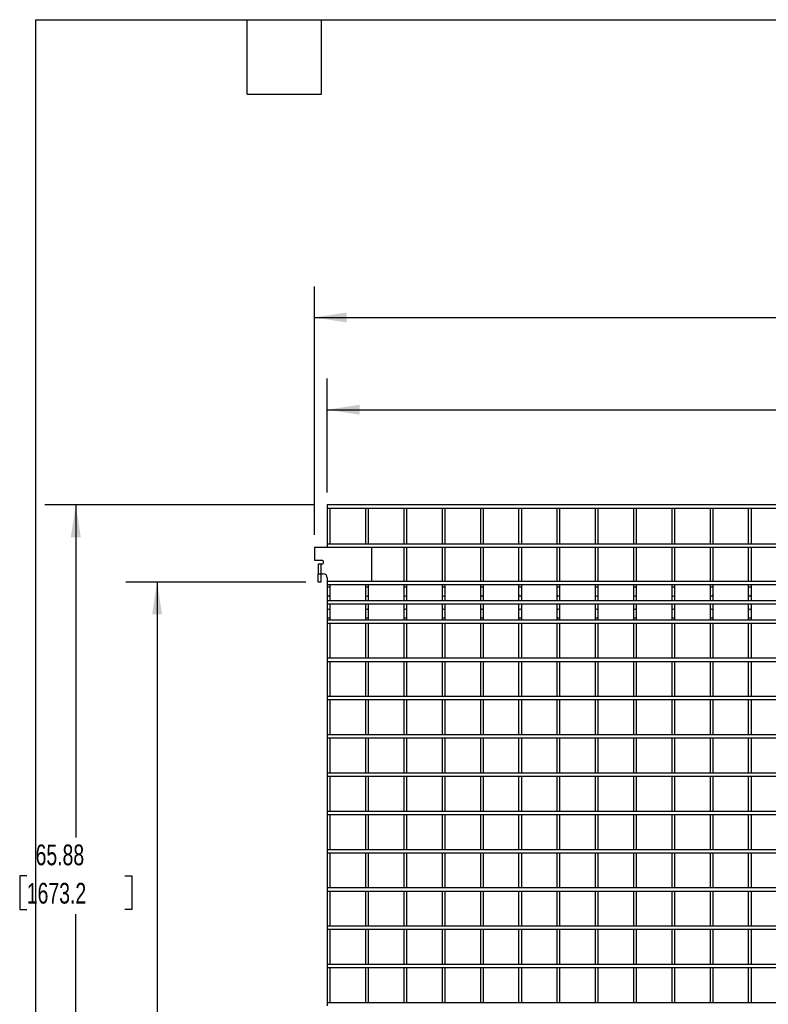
# Model space of a CAD drawing. Header units: inches. Extents: x 0.2 to 10.8, y 0.2 to 8.2.
# Tile 5 of 36: x 0.2 to 3.2, y 4.3 to 8.2. Entities that reach past the tile are written whole.
import ezdxf

# ---------------------------------------------------------------- set-up
doc = ezdxf.new("R2010")
doc.units = ezdxf.units.IN
doc.header["$MEASUREMENT"] = 0
doc.layers.add('DIMENSIONS', color=140, linetype='Continuous', lineweight=25)
doc.layers.add('TEXT', color=140, linetype='Continuous', lineweight=25)
doc.styles.add('SLDTEXTSTYLE0', font='TXT', dxfattribs={"width": 0.7})
doc.dimstyles.new('SLDDIMSTYLE0', dxfattribs={"dimtxt": 0.084961, "dimasz": 0.13, "dimexe": 0, "dimexo": 0.0625, "dimgap": 0.02124, "dimtad": 0, "dimtih": 1, "dimtoh": 1, "dimlfac": 13, "dimrnd": 1e-09, "dimzin": 12, "dimdsep": 46, "dimtxsty": 'SLDTEXTSTYLE0', "dimsah": 1, "dimcen": 0.09, "dimadec": 0, "dimazin": 3, "dimtfac": 1, "dimtofl": 0, "dimtmove": 0, "dimatfit": 3, "dimfxl": 0, "dimfrac": 2, "dimtolj": 1, "dimtzin": 12, "dimarcsym": 0})

# ---------------------------------------------------------------- blocks, each defined once
blk = doc.blocks.new('_D')
at = {"layer": 'DIMENSIONS'}
for p, q in [((1.4225, 6.3495), (1.4225, 6.8074)), ((5.8771, 6.3495), (5.8771, 6.8074)), ((1.4225, 6.6824), (3.2268, 6.6824)), ((3.342, 6.6824), (3.3134, 6.6824)), ((3.3134, 6.6824), (3.3134, 6.5474)), ((3.7358, 6.6824), (3.7643, 6.6824)), ((3.7643, 6.6824), (3.7643, 6.5474)), ((5.8771, 6.6824), (3.8509, 6.6824)), ((3.3134, 6.5474), (3.342, 6.5474)), ((3.7643, 6.5474), (3.7358, 6.5474))]:
    blk.add_line(p, q, dxfattribs=at)
for points in [[(1.4225, 6.6824), (1.5525, 6.6624), (1.5525, 6.7024)], [(5.8771, 6.6824), (5.7471, 6.7024), (5.7471, 6.6624)]]:
    blk.add_solid(points, dxfattribs=at)
at = {"layer": 'DIMENSIONS', "char_height": 0.08333, "attachment_point": 1, "style": 'SLDTEXTSTYLE0'}
for s, insert in [('57.91', (3.3773, 6.8089)), ('1470.9', (3.342, 6.6548))]:
    blk.add_mtext(s, dxfattribs=dict(at, insert=insert))
blk = doc.blocks.new('_D_1')
at = {"layer": 'DIMENSIONS'}
for p, q in [((1.371, 6.1788), (1.371, 7.178)), ((5.9286, 6.1788), (5.9286, 7.178)), ((1.371, 7.053), (3.2268, 7.053)), ((3.342, 7.053), (3.3134, 7.053)), ((3.3134, 7.053), (3.3134, 6.918)), ((3.7358, 7.053), (3.7643, 7.053)), ((3.7643, 7.053), (3.7643, 6.918)), ((5.9286, 7.053), (3.8509, 7.053)), ((3.3134, 6.918), (3.342, 6.918)), ((3.7643, 6.918), (3.7358, 6.918))]:
    blk.add_line(p, q, dxfattribs=at)
for points in [[(1.371, 7.053), (1.501, 7.033), (1.501, 7.073)], [(5.9286, 7.053), (5.7986, 7.073), (5.7986, 7.033)]]:
    blk.add_solid(points, dxfattribs=at)
at = {"layer": 'DIMENSIONS', "char_height": 0.08333, "attachment_point": 1, "style": 'SLDTEXTSTYLE0'}
for s, insert in [('59.25', (3.3773, 7.1795)), ('1504.9', (3.342, 7.0254))]:
    blk.add_mtext(s, dxfattribs=dict(at, insert=insert))
blk = doc.blocks.new('_D_4')
at = {"layer": 'DIMENSIONS'}
for p, q in [((1.3366, 5.9894), (0.6136, 5.9894)), ((0.7386, 5.9894), (0.7386, 4.2585)), ((0.5417, 4.1044), (0.5132, 4.1044)), ((0.5132, 4.1044), (0.5132, 3.9694)), ((0.9355, 4.1044), (0.9641, 4.1044)), ((0.9641, 4.1044), (0.9641, 3.9694)), ((0.5132, 3.9694), (0.5417, 3.9694)), ((0.9641, 3.9694), (0.9355, 3.9694)), ((0.7386, 1.2322), (0.7386, 3.9504)), ((1.3725, 1.2322), (0.6136, 1.2322))]:
    blk.add_line(p, q, dxfattribs=at)
for points in [[(0.7386, 5.9894), (0.7186, 5.8594), (0.7586, 5.8594)], [(0.7386, 1.2322), (0.7586, 1.3622), (0.7186, 1.3622)]]:
    blk.add_solid(points, dxfattribs=at)
at = {"layer": 'DIMENSIONS', "char_height": 0.08333, "attachment_point": 1, "style": 'SLDTEXTSTYLE0'}
for s, insert in [('61.84', (0.577, 4.2308)), ('1570.8', (0.5417, 4.0768))]:
    blk.add_mtext(s, dxfattribs=dict(at, insert=insert))
blk = doc.blocks.new('_D_5')
at = {"layer": 'DIMENSIONS'}
for p, q in [((1.3725, 6.2995), (0.2869, 6.2995)), ((0.4119, 6.2995), (0.4119, 4.9621)), ((0.215, 4.808), (0.1865, 4.808)), ((0.1865, 4.808), (0.1865, 4.673)), ((0.6088, 4.808), (0.6374, 4.808)), ((0.6374, 4.808), (0.6374, 4.673)), ((0.1865, 4.673), (0.215, 4.673)), ((0.6374, 4.673), (0.6088, 4.673)), ((0.4119, 1.2322), (0.4119, 4.654)), ((1.3725, 1.2322), (0.2869, 1.2322))]:
    blk.add_line(p, q, dxfattribs=at)
for points in [[(0.4119, 6.2995), (0.3919, 6.1695), (0.4319, 6.1695)], [(0.4119, 1.2322), (0.4319, 1.3622), (0.3919, 1.3622)]]:
    blk.add_solid(points, dxfattribs=at)
at = {"layer": 'DIMENSIONS', "char_height": 0.08333, "attachment_point": 1, "style": 'SLDTEXTSTYLE0'}
for s, insert in [('65.88', (0.2503, 4.9345)), ('1673.2', (0.215, 4.7804))]:
    blk.add_mtext(s, dxfattribs=dict(at, insert=insert))

msp = doc.modelspace()

# ---------------------------------------------------------------- linework, layer by layer
for p, q in [((5.87712, 6.29949), (1.4225, 6.29949)), ((1.4225, 6.29949), (1.4225, 6.28718)), ((1.4225, 6.28718), (5.87712, 6.28718)), ((1.4225, 6.28718), (1.4225, 6.14179)), ((1.43481, 6.14179), (1.43481, 6.28718)), ((1.57635, 6.28718), (1.57635, 6.14179)), ((1.58865, 6.14179), (1.58865, 6.28718)), ((1.73019, 6.28718), (1.73019, 6.14179)), ((1.7425, 6.14179), (1.7425, 6.28718)), ((1.88404, 6.28718), (1.88404, 6.14179)), ((1.89635, 6.14179), (1.89635, 6.28718)), ((2.03788, 6.28718), (2.03788, 6.14179)), ((2.05019, 6.14179), (2.05019, 6.28718)), ((2.19173, 6.28718), (2.19173, 6.14179)), ((2.20404, 6.14179), (2.20404, 6.28718)), ((2.34558, 6.28718), (2.34558, 6.14179)), ((2.35788, 6.14179), (2.35788, 6.28718)), ((2.49942, 6.28718), (2.49942, 6.14179)), ((2.51173, 6.14179), (2.51173, 6.28718)), ((2.65327, 6.28718), (2.65327, 6.14179)), ((2.66558, 6.14179), (2.66558, 6.28718)), ((2.80712, 6.28718), (2.80712, 6.14179)), ((2.81942, 6.14179), (2.81942, 6.28718)), ((2.96096, 6.28718), (2.96096, 6.14179)), ((2.97327, 6.14179), (2.97327, 6.28718)), ((3.11481, 6.28718), (3.11481, 6.14179)), ((3.12712, 6.14179), (3.12712, 6.28718)), ((5.87712, 6.14179), (1.4225, 6.14179)), ((1.4225, 6.14179), (1.4225, 6.12949)), ((1.37104, 6.12881), (1.37104, 6.07689)), ((1.60181, 6.12881), (1.37104, 6.12881)), ((1.4225, 6.12949), (5.87712, 6.12949)), ((1.4225, 6.12949), (1.4225, 6.12881)), ((1.43481, 6.12881), (1.43481, 6.12949)), ((1.57635, 6.12949), (1.57635, 6.12881)), ((1.58865, 6.12881), (1.58865, 6.12949)), ((1.60181, 5.99304), (1.60181, 6.12881)), ((1.73019, 6.12949), (1.73019, 5.99179)), ((1.7425, 5.99179), (1.7425, 6.12949)), ((1.88404, 6.12949), (1.88404, 5.99179)), ((1.89635, 5.99179), (1.89635, 6.12949)), ((2.03788, 6.12949), (2.03788, 5.99179)), ((2.05019, 5.99179), (2.05019, 6.12949)), ((2.19173, 6.12949), (2.19173, 5.99179)), ((2.20404, 5.99179), (2.20404, 6.12949)), ((2.34558, 6.12949), (2.34558, 5.99179)), ((2.35788, 5.99179), (2.35788, 6.12949)), ((2.49942, 6.12949), (2.49942, 5.99179)), ((2.51173, 5.99179), (2.51173, 6.12949)), ((2.65327, 6.12949), (2.65327, 5.99179)), ((2.66558, 5.99179), (2.66558, 6.12949)), ((2.80712, 6.12949), (2.80712, 5.99179)), ((2.81942, 5.99179), (2.81942, 6.12949)), ((2.96096, 6.12949), (2.96096, 5.99179)), ((2.97327, 5.99179), (2.97327, 6.12949)), ((3.11481, 6.12949), (3.11481, 5.99179)), ((3.12712, 5.99179), (3.12712, 6.12949)), ((1.37104, 6.07689), (1.40019, 6.07689)), ((1.38658, 6.06151), (1.38658, 6.02304)), ((1.39688, 6.06151), (1.38658, 6.06151)), ((1.39688, 6.06151), (1.39688, 6.02304)), ((1.40019, 6.06151), (1.39688, 6.06151)), ((1.38658, 6.02304), (1.39688, 6.02304)), ((1.38658, 5.98935), (1.38658, 6.02304)), ((1.39688, 6.02304), (1.40573, 6.02304)), ((1.39688, 6.02304), (1.39688, 5.98935)), ((1.39688, 5.98935), (1.38658, 5.98935)), ((1.4225, 6.00627), (1.4225, 5.99304)), ((1.4225, 5.99304), (1.4225, 5.99179)), ((1.4225, 5.99304), (1.60181, 5.99304)), ((5.87712, 5.99179), (1.4225, 5.99179)), ((1.4225, 5.99179), (1.4225, 5.97949)), ((1.4225, 5.97949), (5.87712, 5.97949)), ((1.4225, 5.97949), (1.4225, 5.96918)), ((1.43481, 5.99179), (1.43481, 5.99304)), ((1.43481, 5.96918), (1.43481, 5.97949)), ((1.57635, 5.99304), (1.57635, 5.99179)), ((1.57635, 5.97949), (1.57635, 5.96918)), ((1.58865, 5.99179), (1.58865, 5.99304)), ((1.58865, 5.96918), (1.58865, 5.97949)), ((1.73019, 5.97949), (1.73019, 5.96918)), ((1.7425, 5.96918), (1.7425, 5.97949)), ((1.88404, 5.97949), (1.88404, 5.96918)), ((1.89635, 5.96918), (1.89635, 5.97949)), ((2.03788, 5.97949), (2.03788, 5.96918)), ((2.05019, 5.96918), (2.05019, 5.97949)), ((2.19173, 5.97949), (2.19173, 5.96918)), ((2.20404, 5.96918), (2.20404, 5.97949)), ((2.34558, 5.97949), (2.34558, 5.96918)), ((2.35788, 5.96918), (2.35788, 5.97949)), ((2.49942, 5.97949), (2.49942, 5.96918)), ((2.51173, 5.96918), (2.51173, 5.97949)), ((2.65327, 5.97949), (2.65327, 5.96918)), ((2.66558, 5.96918), (2.66558, 5.97949)), ((2.80712, 5.97949), (2.80712, 5.96918)), ((2.81942, 5.96918), (2.81942, 5.97949)), ((2.96096, 5.97949), (2.96096, 5.96918)), ((2.97327, 5.96918), (2.97327, 5.97949)), ((3.11481, 5.97949), (3.11481, 5.96918)), ((3.12712, 5.96918), (3.12712, 5.97949)), ((1.4225, 5.96918), (1.4225, 5.93879)), ((1.42865, 5.96918), (1.4225, 5.96918)), ((1.4225, 5.93879), (1.4225, 5.91432)), ((1.43481, 5.96918), (1.42865, 5.96918)), ((1.43481, 5.93879), (1.43481, 5.96918)), ((1.43481, 5.91432), (1.43481, 5.93879)), ((1.57635, 5.96918), (1.57635, 5.93879)), ((1.5825, 5.96918), (1.57635, 5.96918)), ((1.57635, 5.93879), (1.57635, 5.91432)), ((1.58865, 5.96918), (1.5825, 5.96918)), ((1.58865, 5.93879), (1.58865, 5.96918)), ((1.58865, 5.91432), (1.58865, 5.93879)), ((1.73019, 5.96918), (1.73019, 5.93879)), ((1.73635, 5.96918), (1.73019, 5.96918)), ((1.73019, 5.93879), (1.73019, 5.91432)), ((1.7425, 5.96918), (1.73635, 5.96918)), ((1.7425, 5.93879), (1.7425, 5.96918)), ((1.7425, 5.91432), (1.7425, 5.93879)), ((1.88404, 5.96918), (1.88404, 5.93879)), ((1.89019, 5.96918), (1.88404, 5.96918)), ((1.88404, 5.93879), (1.88404, 5.91432)), ((1.89635, 5.96918), (1.89019, 5.96918)), ((1.89635, 5.93879), (1.89635, 5.96918)), ((1.89635, 5.91432), (1.89635, 5.93879)), ((2.03788, 5.96918), (2.03788, 5.93879)), ((2.04404, 5.96918), (2.03788, 5.96918)), ((2.03788, 5.93879), (2.03788, 5.91432)), ((2.05019, 5.96918), (2.04404, 5.96918)), ((2.05019, 5.93879), (2.05019, 5.96918)), ((2.05019, 5.91432), (2.05019, 5.93879)), ((2.19173, 5.96918), (2.19173, 5.93879)), ((2.19788, 5.96918), (2.19173, 5.96918)), ((2.19173, 5.93879), (2.19173, 5.91432)), ((2.20404, 5.96918), (2.19788, 5.96918)), ((2.20404, 5.93879), (2.20404, 5.96918)), ((2.20404, 5.91432), (2.20404, 5.93879)), ((2.34558, 5.96918), (2.34558, 5.93879)), ((2.35173, 5.96918), (2.34558, 5.96918)), ((2.34558, 5.93879), (2.34558, 5.91432)), ((2.35788, 5.96918), (2.35173, 5.96918)), ((2.35788, 5.93879), (2.35788, 5.96918)), ((2.35788, 5.91432), (2.35788, 5.93879)), ((2.49942, 5.96918), (2.49942, 5.93879)), ((2.50558, 5.96918), (2.49942, 5.96918)), ((2.49942, 5.93879), (2.49942, 5.91432)), ((2.51173, 5.96918), (2.50558, 5.96918)), ((2.51173, 5.93879), (2.51173, 5.96918)), ((2.51173, 5.91432), (2.51173, 5.93879)), ((2.65327, 5.96918), (2.65327, 5.93879)), ((2.65942, 5.96918), (2.65327, 5.96918)), ((2.65327, 5.93879), (2.65327, 5.91432)), ((2.66558, 5.96918), (2.65942, 5.96918)), ((2.66558, 5.93879), (2.66558, 5.96918)), ((2.66558, 5.91432), (2.66558, 5.93879)), ((2.80712, 5.96918), (2.80712, 5.93879)), ((2.81327, 5.96918), (2.80712, 5.96918)), ((2.80712, 5.93879), (2.80712, 5.91432)), ((2.81942, 5.96918), (2.81327, 5.96918)), ((2.81942, 5.93879), (2.81942, 5.96918)), ((2.81942, 5.91432), (2.81942, 5.93879)), ((2.96096, 5.96918), (2.96096, 5.93879)), ((2.96712, 5.96918), (2.96096, 5.96918)), ((2.96096, 5.93879), (2.96096, 5.91432)), ((2.97327, 5.96918), (2.96712, 5.96918)), ((2.97327, 5.93879), (2.97327, 5.96918)), ((2.97327, 5.91432), (2.97327, 5.93879)), ((3.11481, 5.96918), (3.11481, 5.93879)), ((3.12096, 5.96918), (3.11481, 5.96918)), ((3.11481, 5.93879), (3.11481, 5.91432)), ((3.12712, 5.96918), (3.12096, 5.96918)), ((3.12712, 5.93879), (3.12712, 5.96918)), ((3.12712, 5.91432), (3.12712, 5.93879)), ((5.87712, 5.91432), (1.4225, 5.91432)), ((1.4225, 5.91432), (1.4225, 5.90201)), ((1.4225, 5.90201), (5.87712, 5.90201)), ((1.4225, 5.90201), (1.4225, 5.87441)), ((1.43481, 5.87441), (1.43481, 5.90201)), ((1.57635, 5.90201), (1.57635, 5.87441)), ((1.58865, 5.87441), (1.58865, 5.90201)), ((1.73019, 5.90201), (1.73019, 5.87441)), ((1.7425, 5.87441), (1.7425, 5.90201)), ((1.88404, 5.90201), (1.88404, 5.87441)), ((1.89635, 5.87441), (1.89635, 5.90201)), ((2.03788, 5.90201), (2.03788, 5.87441)), ((2.05019, 5.87441), (2.05019, 5.90201)), ((2.19173, 5.90201), (2.19173, 5.87441)), ((2.20404, 5.87441), (2.20404, 5.90201)), ((2.34558, 5.90201), (2.34558, 5.87441)), ((2.35788, 5.87441), (2.35788, 5.90201)), ((2.49942, 5.90201), (2.49942, 5.87441)), ((2.51173, 5.87441), (2.51173, 5.90201)), ((2.65327, 5.90201), (2.65327, 5.87441)), ((2.66558, 5.87441), (2.66558, 5.90201)), ((2.80712, 5.90201), (2.80712, 5.87441)), ((2.81942, 5.87441), (2.81942, 5.90201)), ((2.96096, 5.90201), (2.96096, 5.87441)), ((2.97327, 5.87441), (2.97327, 5.90201)), ((3.11481, 5.90201), (3.11481, 5.87441)), ((3.12712, 5.87441), (3.12712, 5.90201)), ((1.4225, 5.87441), (1.4225, 5.84402)), ((1.43481, 5.84402), (1.43481, 5.87441)), ((1.57635, 5.87441), (1.57635, 5.84402)), ((1.58865, 5.84402), (1.58865, 5.87441)), ((1.73019, 5.87441), (1.73019, 5.84402)), ((1.7425, 5.84402), (1.7425, 5.87441)), ((1.88404, 5.87441), (1.88404, 5.84402)), ((1.89635, 5.84402), (1.89635, 5.87441)), ((2.03788, 5.87441), (2.03788, 5.84402)), ((2.05019, 5.84402), (2.05019, 5.87441)), ((2.19173, 5.87441), (2.19173, 5.84402)), ((2.20404, 5.84402), (2.20404, 5.87441)), ((2.34558, 5.87441), (2.34558, 5.84402)), ((2.35788, 5.84402), (2.35788, 5.87441)), ((2.49942, 5.87441), (2.49942, 5.84402)), ((2.51173, 5.84402), (2.51173, 5.87441)), ((2.65327, 5.87441), (2.65327, 5.84402)), ((2.66558, 5.84402), (2.66558, 5.87441)), ((2.80712, 5.87441), (2.80712, 5.84402)), ((2.81942, 5.84402), (2.81942, 5.87441)), ((2.96096, 5.87441), (2.96096, 5.84402)), ((2.97327, 5.84402), (2.97327, 5.87441)), ((3.11481, 5.87441), (3.11481, 5.84402)), ((3.12712, 5.84402), (3.12712, 5.87441)), ((1.4225, 5.84402), (1.4225, 5.83684)), ((1.43481, 5.84402), (1.4225, 5.84402)), ((5.87712, 5.83684), (1.4225, 5.83684)), ((1.4225, 5.83684), (1.4225, 5.82453)), ((1.4225, 5.82453), (5.87712, 5.82453)), ((1.4225, 5.82453), (1.4225, 5.68299)), ((1.43481, 5.83684), (1.43481, 5.84402)), ((1.43481, 5.68299), (1.43481, 5.82453)), ((1.57635, 5.84402), (1.57635, 5.83684)), ((1.58865, 5.84402), (1.57635, 5.84402)), ((1.57635, 5.82453), (1.57635, 5.68299)), ((1.58865, 5.83684), (1.58865, 5.84402)), ((1.58865, 5.68299), (1.58865, 5.82453)), ((1.73019, 5.84402), (1.73019, 5.83684)), ((1.7425, 5.84402), (1.73019, 5.84402)), ((1.73019, 5.82453), (1.73019, 5.68299)), ((1.7425, 5.83684), (1.7425, 5.84402)), ((1.7425, 5.68299), (1.7425, 5.82453)), ((1.88404, 5.84402), (1.88404, 5.83684)), ((1.89635, 5.84402), (1.88404, 5.84402)), ((1.88404, 5.82453), (1.88404, 5.68299)), ((1.89635, 5.83684), (1.89635, 5.84402)), ((1.89635, 5.68299), (1.89635, 5.82453)), ((2.03788, 5.84402), (2.03788, 5.83684)), ((2.05019, 5.84402), (2.03788, 5.84402)), ((2.03788, 5.82453), (2.03788, 5.68299)), ((2.05019, 5.83684), (2.05019, 5.84402)), ((2.05019, 5.68299), (2.05019, 5.82453)), ((2.19173, 5.84402), (2.19173, 5.83684)), ((2.20404, 5.84402), (2.19173, 5.84402)), ((2.19173, 5.82453), (2.19173, 5.68299)), ((2.20404, 5.83684), (2.20404, 5.84402)), ((2.20404, 5.68299), (2.20404, 5.82453)), ((2.34558, 5.84402), (2.34558, 5.83684)), ((2.35788, 5.84402), (2.34558, 5.84402)), ((2.34558, 5.82453), (2.34558, 5.68299)), ((2.35788, 5.83684), (2.35788, 5.84402)), ((2.35788, 5.68299), (2.35788, 5.82453)), ((2.49942, 5.84402), (2.49942, 5.83684)), ((2.51173, 5.84402), (2.49942, 5.84402)), ((2.49942, 5.82453), (2.49942, 5.68299)), ((2.51173, 5.83684), (2.51173, 5.84402)), ((2.51173, 5.68299), (2.51173, 5.82453)), ((2.65327, 5.84402), (2.65327, 5.83684)), ((2.66558, 5.84402), (2.65327, 5.84402)), ((2.65327, 5.82453), (2.65327, 5.68299)), ((2.66558, 5.83684), (2.66558, 5.84402)), ((2.66558, 5.68299), (2.66558, 5.82453)), ((2.80712, 5.84402), (2.80712, 5.83684)), ((2.81942, 5.84402), (2.80712, 5.84402)), ((2.80712, 5.82453), (2.80712, 5.68299)), ((2.81942, 5.83684), (2.81942, 5.84402)), ((2.81942, 5.68299), (2.81942, 5.82453)), ((2.96096, 5.84402), (2.96096, 5.83684)), ((2.97327, 5.84402), (2.96096, 5.84402)), ((2.96096, 5.82453), (2.96096, 5.68299)), ((2.97327, 5.83684), (2.97327, 5.84402)), ((2.97327, 5.68299), (2.97327, 5.82453)), ((3.11481, 5.84402), (3.11481, 5.83684)), ((3.12712, 5.84402), (3.11481, 5.84402)), ((3.11481, 5.82453), (3.11481, 5.68299)), ((3.12712, 5.83684), (3.12712, 5.84402)), ((3.12712, 5.68299), (3.12712, 5.82453)), ((5.87712, 5.68299), (1.4225, 5.68299)), ((1.4225, 5.68299), (1.4225, 5.67068)), ((1.4225, 5.67068), (5.87712, 5.67068)), ((1.4225, 5.67068), (1.4225, 5.52915)), ((1.43481, 5.52915), (1.43481, 5.67068)), ((1.57635, 5.67068), (1.57635, 5.52915)), ((1.58865, 5.52915), (1.58865, 5.67068)), ((1.73019, 5.67068), (1.73019, 5.52915)), ((1.7425, 5.52915), (1.7425, 5.67068)), ((1.88404, 5.67068), (1.88404, 5.52915)), ((1.89635, 5.52915), (1.89635, 5.67068)), ((2.03788, 5.67068), (2.03788, 5.52915)), ((2.05019, 5.52915), (2.05019, 5.67068)), ((2.19173, 5.67068), (2.19173, 5.52915)), ((2.20404, 5.52915), (2.20404, 5.67068)), ((2.34558, 5.67068), (2.34558, 5.52915)), ((2.35788, 5.52915), (2.35788, 5.67068)), ((2.49942, 5.67068), (2.49942, 5.52915)), ((2.51173, 5.52915), (2.51173, 5.67068)), ((2.65327, 5.67068), (2.65327, 5.52915)), ((2.66558, 5.52915), (2.66558, 5.67068)), ((2.80712, 5.67068), (2.80712, 5.52915)), ((2.81942, 5.52915), (2.81942, 5.67068)), ((2.96096, 5.67068), (2.96096, 5.52915)), ((2.97327, 5.52915), (2.97327, 5.67068)), ((3.11481, 5.67068), (3.11481, 5.52915)), ((3.12712, 5.52915), (3.12712, 5.67068)), ((5.87712, 5.52915), (1.4225, 5.52915)), ((1.4225, 5.52915), (1.4225, 5.51684)), ((1.4225, 5.51684), (5.87712, 5.51684)), ((1.4225, 5.51684), (1.4225, 5.3753)), ((1.43481, 5.3753), (1.43481, 5.51684)), ((1.57635, 5.51684), (1.57635, 5.3753)), ((1.58865, 5.3753), (1.58865, 5.51684)), ((1.73019, 5.51684), (1.73019, 5.3753)), ((1.7425, 5.3753), (1.7425, 5.51684)), ((1.88404, 5.51684), (1.88404, 5.3753)), ((1.89635, 5.3753), (1.89635, 5.51684)), ((2.03788, 5.51684), (2.03788, 5.3753)), ((2.05019, 5.3753), (2.05019, 5.51684)), ((2.19173, 5.51684), (2.19173, 5.3753)), ((2.20404, 5.3753), (2.20404, 5.51684)), ((2.34558, 5.51684), (2.34558, 5.3753)), ((2.35788, 5.3753), (2.35788, 5.51684)), ((2.49942, 5.51684), (2.49942, 5.3753)), ((2.51173, 5.3753), (2.51173, 5.51684)), ((2.65327, 5.51684), (2.65327, 5.3753)), ((2.66558, 5.3753), (2.66558, 5.51684)), ((2.80712, 5.51684), (2.80712, 5.3753)), ((2.81942, 5.3753), (2.81942, 5.51684)), ((2.96096, 5.51684), (2.96096, 5.3753)), ((2.97327, 5.3753), (2.97327, 5.51684)), ((3.11481, 5.51684), (3.11481, 5.3753)), ((3.12712, 5.3753), (3.12712, 5.51684)), ((5.87712, 5.3753), (1.4225, 5.3753)), ((1.4225, 5.3753), (1.4225, 5.36299)), ((1.4225, 5.36299), (5.87712, 5.36299)), ((1.4225, 5.36299), (1.4225, 5.22145)), ((1.43481, 5.22145), (1.43481, 5.36299)), ((1.57635, 5.36299), (1.57635, 5.22145)), ((1.58865, 5.22145), (1.58865, 5.36299)), ((1.73019, 5.36299), (1.73019, 5.22145)), ((1.7425, 5.22145), (1.7425, 5.36299)), ((1.88404, 5.36299), (1.88404, 5.22145)), ((1.89635, 5.22145), (1.89635, 5.36299)), ((2.03788, 5.36299), (2.03788, 5.22145)), ((2.05019, 5.22145), (2.05019, 5.36299)), ((2.19173, 5.36299), (2.19173, 5.22145)), ((2.20404, 5.22145), (2.20404, 5.36299)), ((2.34558, 5.36299), (2.34558, 5.22145)), ((2.35788, 5.22145), (2.35788, 5.36299)), ((2.49942, 5.36299), (2.49942, 5.22145)), ((2.51173, 5.22145), (2.51173, 5.36299)), ((2.65327, 5.36299), (2.65327, 5.22145)), ((2.66558, 5.22145), (2.66558, 5.36299)), ((2.80712, 5.36299), (2.80712, 5.22145)), ((2.81942, 5.22145), (2.81942, 5.36299)), ((2.96096, 5.36299), (2.96096, 5.22145)), ((2.97327, 5.22145), (2.97327, 5.36299)), ((3.11481, 5.36299), (3.11481, 5.22145)), ((3.12712, 5.22145), (3.12712, 5.36299)), ((5.87712, 5.22145), (1.4225, 5.22145)), ((1.4225, 5.22145), (1.4225, 5.20915)), ((1.4225, 5.20915), (5.87712, 5.20915)), ((1.4225, 5.20915), (1.4225, 5.06761)), ((1.43481, 5.06761), (1.43481, 5.20915)), ((1.57635, 5.20915), (1.57635, 5.06761)), ((1.58865, 5.06761), (1.58865, 5.20915)), ((1.73019, 5.20915), (1.73019, 5.06761)), ((1.7425, 5.06761), (1.7425, 5.20915)), ((1.88404, 5.20915), (1.88404, 5.06761)), ((1.89635, 5.06761), (1.89635, 5.20915)), ((2.03788, 5.20915), (2.03788, 5.06761)), ((2.05019, 5.06761), (2.05019, 5.20915)), ((2.19173, 5.20915), (2.19173, 5.06761)), ((2.20404, 5.06761), (2.20404, 5.20915)), ((2.34558, 5.20915), (2.34558, 5.06761)), ((2.35788, 5.06761), (2.35788, 5.20915)), ((2.49942, 5.20915), (2.49942, 5.06761)), ((2.51173, 5.06761), (2.51173, 5.20915)), ((2.65327, 5.20915), (2.65327, 5.06761)), ((2.66558, 5.06761), (2.66558, 5.20915)), ((2.80712, 5.20915), (2.80712, 5.06761)), ((2.81942, 5.06761), (2.81942, 5.20915)), ((2.96096, 5.20915), (2.96096, 5.06761)), ((2.97327, 5.06761), (2.97327, 5.20915)), ((3.11481, 5.20915), (3.11481, 5.06761)), ((3.12712, 5.06761), (3.12712, 5.20915)), ((5.87712, 5.06761), (1.4225, 5.06761)), ((1.4225, 5.06761), (1.4225, 5.0553)), ((1.4225, 5.0553), (5.87712, 5.0553)), ((1.4225, 5.0553), (1.4225, 4.91376)), ((1.43481, 4.91376), (1.43481, 5.0553)), ((1.57635, 5.0553), (1.57635, 4.91376)), ((1.58865, 4.91376), (1.58865, 5.0553)), ((1.73019, 5.0553), (1.73019, 4.91376)), ((1.7425, 4.91376), (1.7425, 5.0553)), ((1.88404, 5.0553), (1.88404, 4.91376)), ((1.89635, 4.91376), (1.89635, 5.0553)), ((2.03788, 5.0553), (2.03788, 4.91376)), ((2.05019, 4.91376), (2.05019, 5.0553)), ((2.19173, 5.0553), (2.19173, 4.91376)), ((2.20404, 4.91376), (2.20404, 5.0553)), ((2.34558, 5.0553), (2.34558, 4.91376)), ((2.35788, 4.91376), (2.35788, 5.0553)), ((2.49942, 5.0553), (2.49942, 4.91376)), ((2.51173, 4.91376), (2.51173, 5.0553)), ((2.65327, 5.0553), (2.65327, 4.91376)), ((2.66558, 4.91376), (2.66558, 5.0553)), ((2.80712, 5.0553), (2.80712, 4.91376)), ((2.81942, 4.91376), (2.81942, 5.0553)), ((2.96096, 5.0553), (2.96096, 4.91376)), ((2.97327, 4.91376), (2.97327, 5.0553)), ((3.11481, 5.0553), (3.11481, 4.91376)), ((3.12712, 4.91376), (3.12712, 5.0553)), ((5.87712, 4.91376), (1.4225, 4.91376)), ((1.4225, 4.91376), (1.4225, 4.90145)), ((1.4225, 4.90145), (5.87712, 4.90145)), ((1.4225, 4.90145), (1.4225, 4.75992)), ((1.43481, 4.75992), (1.43481, 4.90145)), ((1.57635, 4.90145), (1.57635, 4.75992)), ((1.58865, 4.75992), (1.58865, 4.90145)), ((1.73019, 4.90145), (1.73019, 4.75992)), ((1.7425, 4.75992), (1.7425, 4.90145)), ((1.88404, 4.90145), (1.88404, 4.75992)), ((1.89635, 4.75992), (1.89635, 4.90145)), ((2.03788, 4.90145), (2.03788, 4.75992)), ((2.05019, 4.75992), (2.05019, 4.90145)), ((2.19173, 4.90145), (2.19173, 4.75992)), ((2.20404, 4.75992), (2.20404, 4.90145)), ((2.34558, 4.90145), (2.34558, 4.75992)), ((2.35788, 4.75992), (2.35788, 4.90145)), ((2.49942, 4.90145), (2.49942, 4.75992)), ((2.51173, 4.75992), (2.51173, 4.90145)), ((2.65327, 4.90145), (2.65327, 4.75992)), ((2.66558, 4.75992), (2.66558, 4.90145)), ((2.80712, 4.90145), (2.80712, 4.75992)), ((2.81942, 4.75992), (2.81942, 4.90145)), ((2.96096, 4.90145), (2.96096, 4.75992)), ((2.97327, 4.75992), (2.97327, 4.90145)), ((3.11481, 4.90145), (3.11481, 4.75992)), ((3.12712, 4.75992), (3.12712, 4.90145)), ((5.87712, 4.75992), (1.4225, 4.75992)), ((1.4225, 4.75992), (1.4225, 4.74761)), ((1.4225, 4.74761), (5.87712, 4.74761)), ((1.4225, 4.74761), (1.4225, 4.60607)), ((1.43481, 4.60607), (1.43481, 4.74761)), ((1.57635, 4.74761), (1.57635, 4.60607)), ((1.58865, 4.60607), (1.58865, 4.74761)), ((1.73019, 4.74761), (1.73019, 4.60607)), ((1.7425, 4.60607), (1.7425, 4.74761)), ((1.88404, 4.74761), (1.88404, 4.60607)), ((1.89635, 4.60607), (1.89635, 4.74761)), ((2.03788, 4.74761), (2.03788, 4.60607)), ((2.05019, 4.60607), (2.05019, 4.74761)), ((2.19173, 4.74761), (2.19173, 4.60607)), ((2.20404, 4.60607), (2.20404, 4.74761)), ((2.34558, 4.74761), (2.34558, 4.60607)), ((2.35788, 4.60607), (2.35788, 4.74761)), ((2.49942, 4.74761), (2.49942, 4.60607)), ((2.51173, 4.60607), (2.51173, 4.74761)), ((2.65327, 4.74761), (2.65327, 4.60607)), ((2.66558, 4.60607), (2.66558, 4.74761)), ((2.80712, 4.74761), (2.80712, 4.60607)), ((2.81942, 4.60607), (2.81942, 4.74761)), ((2.96096, 4.74761), (2.96096, 4.60607)), ((2.97327, 4.60607), (2.97327, 4.74761)), ((3.11481, 4.74761), (3.11481, 4.60607)), ((3.12712, 4.60607), (3.12712, 4.74761)), ((5.87712, 4.60607), (1.4225, 4.60607)), ((1.4225, 4.60607), (1.4225, 4.59376)), ((1.4225, 4.59376), (5.87712, 4.59376)), ((1.4225, 4.59376), (1.4225, 4.45222)), ((1.43481, 4.45222), (1.43481, 4.59376)), ((1.57635, 4.59376), (1.57635, 4.45222)), ((1.58865, 4.45222), (1.58865, 4.59376)), ((1.73019, 4.59376), (1.73019, 4.45222)), ((1.7425, 4.45222), (1.7425, 4.59376)), ((1.88404, 4.59376), (1.88404, 4.45222)), ((1.89635, 4.45222), (1.89635, 4.59376)), ((2.03788, 4.59376), (2.03788, 4.45222)), ((2.05019, 4.45222), (2.05019, 4.59376)), ((2.19173, 4.59376), (2.19173, 4.45222)), ((2.20404, 4.45222), (2.20404, 4.59376)), ((2.34558, 4.59376), (2.34558, 4.45222)), ((2.35788, 4.45222), (2.35788, 4.59376)), ((2.49942, 4.59376), (2.49942, 4.45222)), ((2.51173, 4.45222), (2.51173, 4.59376)), ((2.65327, 4.59376), (2.65327, 4.45222)), ((2.66558, 4.45222), (2.66558, 4.59376)), ((2.80712, 4.59376), (2.80712, 4.45222)), ((2.81942, 4.45222), (2.81942, 4.59376)), ((2.96096, 4.59376), (2.96096, 4.45222)), ((2.97327, 4.45222), (2.97327, 4.59376)), ((3.11481, 4.59376), (3.11481, 4.45222)), ((3.12712, 4.45222), (3.12712, 4.59376)), ((5.87712, 4.45222), (1.4225, 4.45222)), ((1.4225, 4.45222), (1.4225, 4.43992)), ((1.4225, 4.43992), (5.87712, 4.43992)), ((1.4225, 4.43992), (1.4225, 4.29838)), ((1.43481, 4.29838), (1.43481, 4.43992)), ((1.57635, 4.43992), (1.57635, 4.29838)), ((1.58865, 4.29838), (1.58865, 4.43992)), ((1.73019, 4.43992), (1.73019, 4.29838)), ((1.7425, 4.29838), (1.7425, 4.43992)), ((1.88404, 4.43992), (1.88404, 4.29838)), ((1.89635, 4.29838), (1.89635, 4.43992)), ((2.03788, 4.43992), (2.03788, 4.29838)), ((2.05019, 4.29838), (2.05019, 4.43992)), ((2.19173, 4.43992), (2.19173, 4.29838)), ((2.20404, 4.29838), (2.20404, 4.43992)), ((2.34558, 4.43992), (2.34558, 4.29838)), ((2.35788, 4.29838), (2.35788, 4.43992)), ((2.49942, 4.43992), (2.49942, 4.29838)), ((2.51173, 4.29838), (2.51173, 4.43992)), ((2.65327, 4.43992), (2.65327, 4.29838)), ((2.66558, 4.29838), (2.66558, 4.43992)), ((2.80712, 4.43992), (2.80712, 4.29838)), ((2.81942, 4.29838), (2.81942, 4.43992)), ((2.96096, 4.43992), (2.96096, 4.29838)), ((2.97327, 4.29838), (2.97327, 4.43992)), ((3.11481, 4.43992), (3.11481, 4.29838)), ((3.12712, 4.29838), (3.12712, 4.43992)), ((5.87712, 4.29838), (1.4225, 4.29838)), ((1.4225, 4.29838), (1.4225, 4.28607))]:
    msp.add_line(p, q)
for centre, radius, start, end in [((1.40019, 6.0692), 0.00769, 270, 90), ((1.40573, 6.00627), 0.01677, 0, 90), ((1.42865, 5.93879), 0.00615, 180, 0), ((1.5825, 5.93879), 0.00615, 180, 0), ((1.73635, 5.93879), 0.00615, 180, 0), ((1.89019, 5.93879), 0.00615, 180, 0), ((2.04404, 5.93879), 0.00615, 180, 0), ((2.19788, 5.93879), 0.00615, 180, 0), ((2.35173, 5.93879), 0.00615, 180, 0), ((2.50558, 5.93879), 0.00615, 180, 0), ((2.65942, 5.93879), 0.00615, 180, 0), ((2.81327, 5.93879), 0.00615, 180, 0), ((2.96712, 5.93879), 0.00615, 180, 0), ((3.12096, 5.93879), 0.00615, 180, 0), ((1.42865, 5.87441), 0.00615, 90, 180), ((1.42865, 5.87441), 0.00615, 0, 90), ((1.5825, 5.87441), 0.00615, 90, 180), ((1.5825, 5.87441), 0.00615, 0, 90), ((1.73635, 5.87441), 0.00615, 90, 180), ((1.73635, 5.87441), 0.00615, 0, 90), ((1.89019, 5.87441), 0.00615, 90, 180), ((1.89019, 5.87441), 0.00615, 0, 90), ((2.04404, 5.87441), 0.00615, 90, 180), ((2.04404, 5.87441), 0.00615, 0, 90), ((2.19788, 5.87441), 0.00615, 90, 180), ((2.19788, 5.87441), 0.00615, 0, 90), ((2.35173, 5.87441), 0.00615, 90, 180), ((2.35173, 5.87441), 0.00615, 0, 90), ((2.50558, 5.87441), 0.00615, 90, 180), ((2.50558, 5.87441), 0.00615, 0, 90), ((2.65942, 5.87441), 0.00615, 90, 180), ((2.65942, 5.87441), 0.00615, 0, 90), ((2.81327, 5.87441), 0.00615, 90, 180), ((2.81327, 5.87441), 0.00615, 0, 90), ((2.96712, 5.87441), 0.00615, 90, 180), ((2.96712, 5.87441), 0.00615, 0, 90), ((3.12096, 5.87441), 0.00615, 90, 180), ((3.12096, 5.87441), 0.00615, 0, 90)]:
    msp.add_arc(centre, radius, start, end)
at = {"layer": 'TEXT'}
for p, q in [((0.25, 8.25), (10.75, 8.25)), ((0.25, 8.25), (0.25, 0.25)), ((1.1, 7.95), (1.1, 8.25)), ((1.4, 7.95), (1.4, 8.25)), ((1.1, 7.95), (1.4, 7.95))]:
    msp.add_line(p, q, dxfattribs=at)

# ---------------------------------------------------------------- dimensions: what is measured, and where the dimension line sits
at = {"layer": 'DIMENSIONS'}
for base, p1, p2, picture, middle in [((5.92858, 7.05302), (1.37104, 6.12881), (5.92858, 6.12881), '_D_1', (3.53887, 7.05302)), ((1.4225, 6.68243), (5.87712, 6.29949), (1.4225, 6.29949), '_D', (3.53887, 6.68243))]:
    dim = msp.add_linear_dim(base=base, p1=p1, p2=p2, dimstyle='SLDDIMSTYLE0', dxfattribs=at)
    dim.commit()
    dim.dimension.update_dxf_attribs({"geometry": picture, "text_midpoint": middle, "dimtype": 160})
for base, p2, picture, middle in [((0.41191, 6.29949), (1.4225, 6.29949), '_D_5', (0.41191, 4.80803)), ((0.73861, 5.98935), (1.38658, 5.98935), '_D_4', (0.73861, 4.10441))]:
    dim = msp.add_linear_dim(base=base, p1=(1.4225, 1.23218), p2=p2, angle=90, dimstyle='SLDDIMSTYLE0', dxfattribs=at)
    dim.commit()
    dim.dimension.update_dxf_attribs({"geometry": picture, "text_midpoint": middle, "dimtype": 160})

doc.saveas('drawing.dxf')
